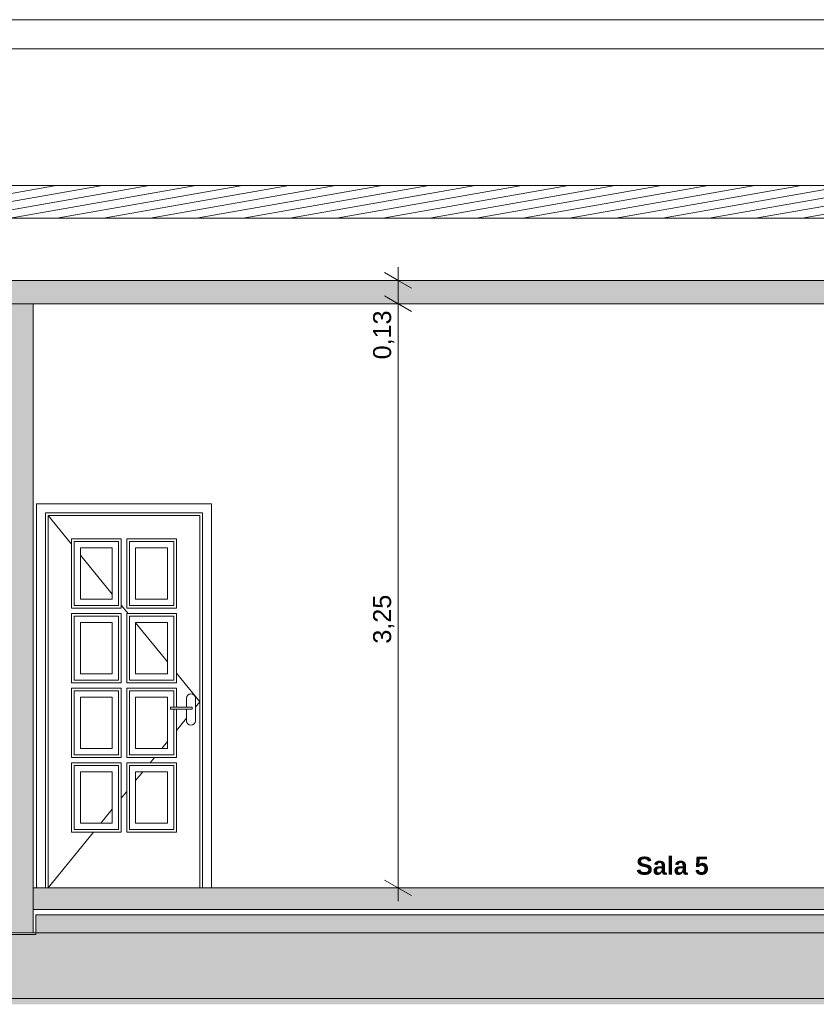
# Model space of a CAD drawing. Header units: millimetres. Extents: x 0 to 1357, y -1 to 841.
# Tile 17 of 43: x 325 to 413, y 519 to 629. Entities that reach past the tile are written whole.
import ezdxf
from ezdxf.xclip import XClip

# ---------------------------------------------------------------- set-up
doc = ezdxf.new("R2010")
doc.units = ezdxf.units.MM
doc.header["$MEASUREMENT"] = 0
doc.header["$XCLIPFRAME"] = 0
doc.linetypes.add('Wipeout_Contour', pattern=[1000, 0, -1000])
for name, color, linetype in [('Anotação - Geral.2D', 7, 'Continuous'), ('Cobertura.ARQ', 7, 'Continuous'), ('Cotas - Geral.2D', 7, 'Continuous'), ('Desenho 2D - Geral', 7, 'Continuous'), ('Laje.ARQ', 7, 'Continuous'), ('Parede.ARQ', 7, 'Continuous')]:
    doc.layers.add(name, color=color, linetype=linetype)
doc.styles.add('GENERATED_STYLE_1', font='txt')
doc.styles.add('GENERATED_STYLE_2', font='txt')
pattern_1 = [(0, (548.94, 532.153), (0, 7.79423), [0.4875, -4.0125]), (0, (551.19, 536.05), (0, 7.79423), [0.4875, -4.0125]), (60, (548.94, 532.153), (-6.75, 3.89711), [0.4875, -4.0125]), (60, (553.44, 532.153), (-6.75, 3.89711), [0.4875, -4.0125]), (120, (549.4276, 532.153), (6.75, 3.89711), [0.4875, -4.0125]), (120, (553.9276, 532.153), (6.75, 3.89711), [0.4875, -4.0125]), (0, (548.9401, 532.9028), (0, 1.5), [0, -1.5, 0, -2.25]), (45, (549.6901, 532.9028), (-1.06066, 1.06066), [0, -1.125, 0, -1.875])]

# ---------------------------------------------------------------- blocks, each defined once
blk = doc.blocks.new('Desenho_2_2', base_point=(548.94, 532.15))
at = {"layer": 'Parede.ARQ', "linetype": 'Continuous', "lineweight": 0}
blk.add_hatch(color=36, dxfattribs=at).paths.add_polyline_path([(323.18, 597.15), (323.18, 527.15), (326.18, 527.15), (326.18, 597.15)])
at = {"layer": 'Cobertura.ARQ', "color": 8, "linetype": 'Continuous', "lineweight": 0}
blk.add_line((898.09, 625.52), (82.18, 625.52), dxfattribs=at)
at = {"layer": 'Desenho 2D - Geral', "color": 9, "linetype": 'Continuous', "lineweight": 0}
for p, q in [((437.94, 529.17), (326.46, 529.17)), ((326.46, 529.17), (326.46, 526.97)), ((326.46, 526.97), (323.06, 526.97))]:
    blk.add_line(p, q, dxfattribs=at)
at = {"layer": 'Laje.ARQ', "color": 8, "linetype": 'Continuous', "lineweight": 0}
blk.add_line((323.18, 519.85), (901.09, 519.85), dxfattribs=at)
at = {"layer": 'Parede.ARQ', "color": 8, "linetype": 'Continuous', "lineweight": 0}
for p, q in [((233.68, 628.75), (898.09, 628.75)), ((326.54, 574.89), (346.02, 574.89)), ((345.02, 573.89), (327.54, 573.89)), ((327.84, 573.59), (330.44, 570.4)), ((344.72, 573.59), (327.84, 573.59)), ((335.98, 570.99), (330.44, 570.99)), ((330.44, 570.99), (330.44, 563.28)), ((335.98, 563.28), (335.98, 570.99)), ((342.12, 570.99), (336.58, 570.99)), ((336.58, 570.99), (336.58, 563.28)), ((342.12, 563.28), (342.12, 570.99)), ((330.74, 563.58), (330.74, 570.69)), ((330.74, 570.69), (335.68, 570.69)), ((331.44, 564.28), (331.44, 569.99)), ((331.44, 569.99), (334.98, 569.99)), ((334.98, 569.99), (334.98, 564.28)), ((335.68, 570.69), (335.68, 563.58)), ((336.88, 563.58), (336.88, 570.69)), ((336.88, 570.69), (341.82, 570.69)), ((337.58, 564.28), (337.58, 569.99)), ((337.58, 569.99), (341.12, 569.99)), ((341.12, 569.99), (341.12, 564.28)), ((341.82, 570.69), (341.82, 563.58)), ((331.44, 569.17), (334.98, 564.83)), ((334.98, 564.28), (331.44, 564.28)), ((341.12, 564.28), (337.58, 564.28)), ((330.44, 563.28), (335.98, 563.28)), ((335.68, 563.58), (330.74, 563.58)), ((335.98, 563.6), (336.73, 562.68)), ((336.58, 563.28), (342.12, 563.28)), ((341.82, 563.58), (336.88, 563.58)), ((335.98, 562.68), (330.44, 562.68)), ((330.44, 562.68), (330.44, 554.97)), ((330.74, 555.27), (330.74, 562.38)), ((330.74, 562.38), (335.68, 562.38)), ((335.68, 562.38), (335.68, 555.27)), ((335.98, 554.97), (335.98, 562.68)), ((342.12, 562.68), (336.58, 562.68)), ((336.58, 562.68), (336.58, 554.97)), ((336.88, 555.27), (336.88, 562.38)), ((336.88, 562.38), (341.82, 562.38)), ((341.82, 562.38), (341.82, 555.27)), ((342.12, 554.97), (342.12, 562.68)), ((331.44, 555.97), (331.44, 561.68)), ((331.44, 561.68), (334.98, 561.68)), ((334.98, 561.68), (334.98, 555.97)), ((337.58, 555.97), (337.58, 561.68)), ((337.58, 561.68), (341.12, 561.68)), ((337.58, 561.64), (341.12, 557.29)), ((341.12, 561.68), (341.12, 555.97)), ((334.98, 555.97), (331.44, 555.97)), ((341.12, 555.97), (337.58, 555.97)), ((342.12, 556.06), (344.72, 552.87)), ((330.44, 554.97), (335.98, 554.97)), ((335.98, 554.37), (330.44, 554.37)), ((330.44, 554.37), (330.44, 546.66)), ((335.68, 555.27), (330.74, 555.27)), ((335.98, 546.66), (335.98, 554.37)), ((336.58, 554.97), (342.12, 554.97)), ((342.12, 554.37), (336.58, 554.37)), ((336.58, 554.37), (336.58, 546.66)), ((341.82, 555.27), (336.88, 555.27)), ((342.12, 552.25), (342.12, 554.37)), ((330.74, 546.96), (330.74, 554.07)), ((330.74, 554.07), (335.68, 554.07)), ((331.44, 547.66), (331.44, 553.37)), ((331.44, 553.37), (334.98, 553.37)), ((334.98, 553.37), (334.98, 547.66)), ((335.68, 554.07), (335.68, 546.96)), ((336.88, 546.96), (336.88, 554.07)), ((336.88, 554.07), (341.82, 554.07)), ((337.58, 547.66), (337.58, 553.37)), ((337.58, 553.37), (341.12, 553.37)), ((341.12, 553.37), (341.12, 547.66)), ((341.82, 554.07), (341.82, 552.25)), ((343.22, 553.25), (343.26, 553.44)), ((343.22, 552.25), (343.22, 553.25)), ((343.26, 553.44), (343.37, 553.61)), ((343.37, 553.61), (343.53, 553.71)), ((343.53, 553.71), (343.72, 553.75)), ((343.72, 553.75), (343.92, 553.71)), ((343.92, 553.71), (344.08, 553.61)), ((344.08, 553.61), (344.19, 553.44)), ((344.19, 553.44), (344.22, 553.25)), ((344.22, 553.25), (344.22, 550.75)), ((341.47, 552.25), (343.61, 552.25)), ((341.47, 552.25), (341.47, 552.05)), ((343.61, 552.25), (343.71, 552.25)), ((343.71, 552.25), (343.8, 552.25)), ((343.8, 552.25), (343.85, 552.25)), ((343.85, 552.25), (343.87, 552.25)), ((343.87, 552.25), (343.87, 552.05)), ((344.22, 552.26), (344.72, 552.87)), ((341.47, 552.05), (343.61, 552.05)), ((341.82, 552.05), (341.82, 546.96)), ((342.12, 546.66), (342.12, 552.05)), ((343.22, 550.75), (343.22, 552.05)), ((343.61, 552.05), (343.71, 552.05)), ((343.71, 552.05), (343.8, 552.05)), ((343.8, 552.05), (343.85, 552.05)), ((343.85, 552.05), (343.87, 552.05)), ((342.12, 549.68), (343.22, 551.03)), ((343.26, 550.56), (343.22, 550.75)), ((343.37, 550.4), (343.26, 550.56)), ((343.53, 550.29), (343.37, 550.4)), ((343.72, 550.25), (343.53, 550.29)), ((343.92, 550.29), (343.72, 550.25)), ((344.08, 550.4), (343.92, 550.29)), ((344.19, 550.56), (344.08, 550.4)), ((344.22, 550.75), (344.19, 550.56)), ((340.48, 547.66), (341.12, 548.45)), ((335.68, 546.96), (330.74, 546.96)), ((334.98, 547.66), (331.44, 547.66)), ((341.82, 546.96), (336.88, 546.96)), ((341.12, 547.66), (337.58, 547.66)), ((330.44, 546.66), (335.98, 546.66)), ((335.98, 546.06), (330.44, 546.06)), ((330.44, 546.06), (330.44, 538.35)), ((330.74, 538.65), (330.74, 545.76)), ((330.74, 545.76), (335.68, 545.76)), ((335.68, 545.76), (335.68, 538.65)), ((335.98, 538.35), (335.98, 546.06)), ((336.58, 546.66), (342.12, 546.66)), ((342.12, 546.06), (336.58, 546.06)), ((336.58, 546.06), (336.58, 538.35)), ((336.88, 538.65), (336.88, 545.76)), ((336.88, 545.76), (341.82, 545.76)), ((339.18, 546.06), (339.67, 546.66)), ((341.82, 545.76), (341.82, 538.65)), ((342.12, 538.35), (342.12, 546.06)), ((331.44, 539.35), (331.44, 545.06)), ((331.44, 545.06), (334.98, 545.06)), ((334.98, 545.06), (334.98, 539.35)), ((337.58, 544.11), (338.36, 545.06)), ((337.58, 539.35), (337.58, 545.06)), ((337.58, 545.06), (341.12, 545.06)), ((341.12, 545.06), (341.12, 539.35)), ((335.98, 542.14), (336.58, 542.88)), ((333.71, 539.35), (334.98, 540.92)), ((334.98, 539.35), (331.44, 539.35)), ((341.12, 539.35), (337.58, 539.35)), ((330.44, 538.35), (335.98, 538.35)), ((335.68, 538.65), (330.74, 538.65)), ((336.58, 538.35), (342.12, 538.35)), ((341.82, 538.65), (336.88, 538.65)), ((326.18, 527.15), (438.09, 527.15))]:
    blk.add_line(p, q, dxfattribs=at)
at = {"layer": 'Parede.ARQ', "color": 7, "linetype": 'Continuous', "lineweight": 0}
blk.add_line((326.18, 527.15), (323.18, 527.15), dxfattribs=at)
at = {"layer": 'Anotação - Geral.2D', "color": 7, "linetype": 'Continuous', "lineweight": 0, "insert": (397.29, 535.62), "char_height": 2, "attachment_point": 2, "style": 'GENERATED_STYLE_2'}
blk.add_mtext('\\A1;{\\pqc;\\fArial|b1|i0|c0|p38;Sala 5}', dxfattribs=at)
at = {"layer": 'Cotas - Geral.2D', "color": 7, "linetype": 'Continuous', "lineweight": 0, "char_height": 2, "width": 5.3212, "attachment_point": 7, "rotation": 90, "style": 'GENERATED_STYLE_1'}
for s, insert in [('\\A1;{\\pql;\\fArial|b0|i0|c0|p38;0,13}', (366.37, 590.96)), ('\\A1;{\\pql;\\fArial|b0|i0|c0|p38;3,25}', (366.37, 559.33))]:
    blk.add_mtext(s, dxfattribs=dict(at, insert=insert))
at = {"color": 254, "linetype": 'Wipeout_Contour', "lineweight": 0, "ltscale": 3397.194431}
blk.add_wipeout([(898.09, 606.66), (898.09, 610.3), (82.18, 610.3), (82.18, 606.66)], dxfattribs=at).dxf.layer = 'Cobertura.ARQ'
at = {"layer": 'Cobertura.ARQ', "linetype": 'Continuous', "lineweight": 0}
h = blk.add_hatch(dxfattribs=at)
h.set_pattern_fill('Madeira_0002', color=252, style=0, pattern_type=2)
h.set_pattern_definition([(10, (548.9401, 532.1528), (-0.1562834, 0.886327), [])])
h.paths.add_polyline_path([(898.09, 606.66), (898.09, 610.3), (82.18, 610.3), (82.18, 606.66)])
at = {"layer": 'Cobertura.ARQ', "color": 7, "linetype": 'Continuous', "lineweight": 0}
for p, q in [((898.09, 610.3), (82.18, 610.3)), ((898.09, 606.66), (82.18, 606.66))]:
    blk.add_line(p, q, dxfattribs=at)
at = {"color": 254, "linetype": 'Wipeout_Contour', "lineweight": 0, "ltscale": 3369.489805}
blk.add_wipeout([(900.49, 597.15), (900.49, 599.75), (79.78, 599.75), (79.78, 597.15)], dxfattribs=at).dxf.layer = 'Laje.ARQ'
at = {"color": 254, "linetype": 'Wipeout_Contour', "lineweight": 0, "ltscale": 2622.91105}
blk.add_wipeout([(438.09, 529.75), (438.09, 532.15), (326.18, 532.15), (326.18, 529.75)], dxfattribs=at).dxf.layer = 'Laje.ARQ'
at = {"layer": 'Desenho 2D - Geral', "linetype": 'Continuous', "lineweight": 0}
h = blk.add_hatch(dxfattribs=at)
h.set_pattern_fill('Terra_0002', color=52, style=0, pattern_type=2)
h.set_pattern_definition([(45, (548.94, 532.153), (-2.757716, 2.757716), []), (45, (548.021, 533.072), (-5.51543, 5.51543), []), (45, (547.102, 533.991), (-5.51543, 5.51543), []), (135, (546.1824, 534.9105), (0.9192388, 0.9192388), [3.9, -3.9])])
h.paths.add_polyline_path([(57.18, 519.2), (920.77, 519.2), (920.77, 527), (920.77, 529.42), (901.39, 529.42), (901.39, 527), (897.96, 527), (897.96, 529.49), (786.22, 529.49), (786.22, 527), (783.02, 527), (783.02, 529.25), (671.27, 529.25), (671.27, 527.09), (667.89, 527.09), (667.89, 529.21), (556.21, 529.21), (556.21, 527.09), (552.98, 527.09), (552.98, 529.12), (441.24, 529.12), (441.24, 527.09), (437.94, 527.09), (437.94, 529.17), (326.46, 529.17), (326.46, 526.97), (323.06, 526.97), (323.06, 529.37), (258.87, 529.37), (258.87, 526.97), (255.55, 526.97), (255.55, 529.33), (191.37, 529.33), (191.37, 526.97), (188.06, 526.97), (188.06, 529.26), (82.3, 529.26), (82.3, 526.91), (79.03, 526.91), (79.03, 529.66), (57.18, 529.66)])
at = {"layer": 'Laje.ARQ', "linetype": 'Continuous', "lineweight": 0}
h = blk.add_hatch(dxfattribs=at)
h.set_pattern_fill('Concreto_Celular_0002', color=83, style=0, pattern_type=2)
h.set_pattern_definition(pattern_1)
h.paths.add_polyline_path([(900.49, 597.15), (900.49, 599.75), (79.78, 599.75), (79.78, 597.15)])
h = blk.add_hatch(dxfattribs=at)
h.set_pattern_fill('Concreto_Celular_0002', color=83, style=0, pattern_type=2)
h.set_pattern_definition(pattern_1)
h.paths.add_polyline_path([(438.09, 529.75), (438.09, 532.15), (326.18, 532.15), (326.18, 529.75)])
at = {"layer": 'Cotas - Geral.2D', "color": 7, "linetype": 'Continuous', "lineweight": 0}
for p, q in [((368.27, 598.89), (365.27, 600.62)), ((366.77, 599.75), (366.77, 601.22)), ((369.02, 599.75), (364.52, 599.75)), ((366.77, 597.15), (366.77, 599.75)), ((369.02, 597.15), (364.52, 597.15)), ((365.27, 598.02), (368.27, 596.29)), ((366.77, 532.15), (366.77, 597.15)), ((365.27, 533.02), (368.27, 531.29)), ((369.02, 532.15), (364.52, 532.15)), ((366.77, 530.69), (366.77, 532.15))]:
    blk.add_line(p, q, dxfattribs=at)
at = {"layer": 'Laje.ARQ', "color": 7, "linetype": 'Continuous', "lineweight": 0}
for p, q in [((898.09, 599.75), (82.18, 599.75)), ((326.18, 597.15), (323.18, 597.15)), ((438.09, 597.15), (326.18, 597.15)), ((438.09, 532.15), (326.18, 532.15)), ((438.09, 529.75), (326.18, 529.75))]:
    blk.add_line(p, q, dxfattribs=at)
at = {"layer": 'Parede.ARQ', "color": 7, "linetype": 'Continuous', "lineweight": 0}
for p, q in [((326.18, 597.15), (326.18, 532.15)), ((326.18, 532.15), (326.18, 529.75)), ((326.18, 529.75), (326.18, 527.15))]:
    blk.add_line(p, q, dxfattribs=at)
at = {"layer": 'Parede.ARQ', "color": 8, "linetype": 'Continuous', "lineweight": 0}
for p, q in [((326.54, 532.15), (326.54, 574.89)), ((346.02, 574.89), (346.02, 532.15)), ((327.54, 573.89), (327.54, 532.15)), ((327.84, 573.59), (327.84, 532.15)), ((344.72, 532.15), (344.72, 573.59)), ((345.02, 532.15), (345.02, 573.89)), ((327.84, 532.15), (332.9, 538.35))]:
    blk.add_line(p, q, dxfattribs=at)

msp = doc.modelspace()

# ---------------------------------------------------------------- block references
at = {"color": 7, "linetype": 'Continuous', "lineweight": 0}
ref = msp.add_blockref('Desenho_2_2', (548.94, 532.15), dxfattribs=at)
XClip(ref).set_block_clipping_path([(57.1811217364, 519.2004637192), (925.5755879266, 651.5107527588)])

doc.saveas('drawing.dxf')
